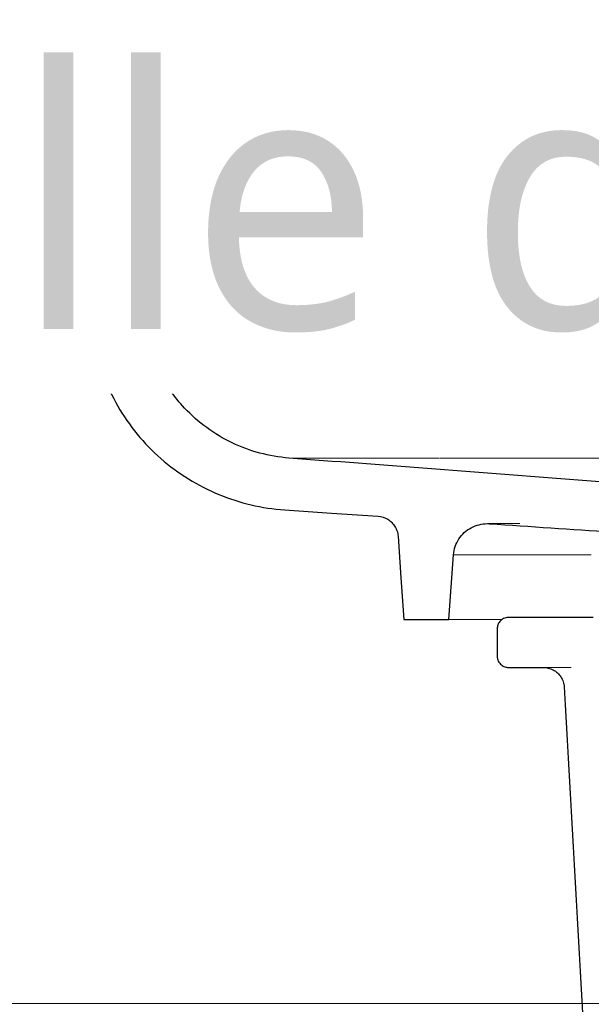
# Model space of a CAD drawing. Header units: millimetres. Extents: x -14541 to 215560, y -3285 to 6136.
# Tile 19 of 50: x 70643 to 70918, y 0 to 473. Entities that reach past the tile are written whole.
import ezdxf

# ---------------------------------------------------------------- set-up
doc = ezdxf.new("R2010")
doc.units = ezdxf.units.MM
for name, color, linetype, lineweight in [('A-AREA-IDEN', 2, 'Continuous', 9), ('A-FLOR', 192, 'Continuous', 13), ('A-FLOR-FNSH', 192, 'Continuous', 13), ('G-IMPT', 8, 'Continuous', 13)]:
    doc.layers.add(name, color=color, linetype=linetype, lineweight=lineweight)
doc.styles.add('Trebuchet MS_1', font='trebuc.ttf', dxfattribs={"height": 125})

msp = doc.modelspace()

# ---------------------------------------------------------------- linework, layer by layer
at = {"layer": 'A-FLOR', "color": 20, "lineweight": 25}
for p, q in [((70688.54, 400), (70674.46, 400)), ((70828.08, 184.72), (70849.77, 184.72)), ((70919.16, 185.72), (70878.38, 185.72)), ((70872.95, 180.36), (70872.95, 167.09)), ((70878.4, 161.72), (70895.01, 161.72))]:
    msp.add_line(p, q, dxfattribs=at)
at = {"layer": 'A-FLOR', "color": 30}
for p, q in [((70688.54, 400), (70871.98, 400)), ((71500.68, 400), (70871.98, 400)), ((70875.03, 184.72), (70849.77, 184.72))]:
    msp.add_line(p, q, dxfattribs=at)
at = {"layer": 'A-FLOR', "color": 20, "lineweight": 25, "flags": 128}
for points in [[(70703.34, 324.01), (70695.94, 362), (70688.54, 400)], [(70663.72, 388.59), (70664.9, 370.24), (70666.09, 351.88)], [(70669.21, 346.23), (70670.99, 344.94), (70672.78, 343.65)], [(70674.43, 341.08), (70676.72, 329.51), (70679, 317.94)], [(70770.74, 237.48), (70793.19, 235.94), (70815.64, 234.4)], [(70825.26, 224.88), (70826.67, 204.8), (70828.08, 184.72)], [(70849.77, 184.72), (70850.87, 200.29), (70851.96, 215.87)]]:
    msp.add_lwpolyline(points, dxfattribs=at)
at = {"layer": 'A-FLOR', "color": 20, "lineweight": 25}
for points, knots in [([(70674.46, 400), (70672.83, 400), (70670.46, 399.46), (70667.7, 397.74), (70665.69, 395.74), (70664.1, 392.87), (70663.7, 390.49), (70663.69, 389.28)], [0, 0, 0, 0, 0.285714, 0.428571, 0.571429, 0.785714, 1, 1, 1, 1]), ([(70772.81, 262.42), (70768.03, 262.79), (70758.71, 264.37), (70745.25, 269.33), (70732.96, 276.67), (70723.13, 285.36), (70715.59, 294.62), (70710.99, 302.26), (70707.95, 308.75), (70705.41, 315.34), (70704.03, 320.49), (70703.34, 324.01)], [0, 0, 0, 0, 0.142857, 0.285714, 0.428571, 0.571429, 0.678571, 0.785714, 0.839286, 0.892857, 1, 1, 1, 1]), ([(70815.64, 234.4), (70817.31, 234.29), (70819.68, 233.54), (70822.31, 231.51), (70823.85, 229.57), (70824.9, 227.3), (70825.2, 225.71), (70825.26, 224.88)], [0, 0, 0, 0, 0.333333, 0.5, 0.666667, 0.833333, 1, 1, 1, 1]), ([(70878.38, 185.72), (70877.57, 185.72), (70876.37, 185.45), (70874.98, 184.6), (70873.97, 183.6), (70873.16, 182.17), (70872.95, 180.97), (70872.95, 180.36)], [0, 0, 0, 0, 0.285714, 0.428571, 0.571429, 0.785714, 1, 1, 1, 1]), ([(70872.95, 167.09), (70872.95, 166.27), (70873.23, 165.07), (70874.12, 163.7), (70875.13, 162.7), (70876.59, 161.92), (70877.79, 161.72), (70878.4, 161.72)], [0, 0, 0, 0, 0.285714, 0.428571, 0.571429, 0.785714, 1, 1, 1, 1])]:
    msp.add_open_spline(points, degree=3, knots=knots, dxfattribs=at)
for points in [[(70663.69, 389.28), (70663.69, 389.16), (70663.7, 388.94), (70663.71, 388.71), (70663.72, 388.59)], [(70666.09, 351.88), (70666.16, 350.76), (70666.8, 348.59), (70668.3, 346.9), (70669.21, 346.23)], [(70672.78, 343.65), (70673.07, 343.44), (70673.57, 342.97), (70674.14, 342.09), (70674.36, 341.43), (70674.43, 341.08)], [(70679, 317.94), (70680.08, 312.53), (70683.06, 302.06), (70690.1, 287.16), (70699.47, 273.64), (70710.94, 261.82), (70724.18, 252.02), (70738.82, 244.51), (70754.54, 239.46), (70765.27, 237.85), (70770.74, 237.48)], [(70972.02, 247.28), (70949.9, 248.93), (70905.65, 252.27), (70839.23, 257.33), (70794.95, 260.72), (70772.81, 262.42)], [(70851.96, 215.87), (70852.06, 217.24), (70852.59, 219.88), (70854.38, 223.57), (70857.02, 226.69), (70860.35, 229.05), (70864.19, 230.53), (70866.85, 230.86), (70868.23, 230.86)], [(70868.23, 230.86), (70868.41, 230.86), (70868.78, 230.85), (70869.15, 230.84), (70869.34, 230.82)], [(70869.34, 230.82), (70888.95, 229.49), (70928.14, 226.84), (70967.28, 224.23), (70986.84, 222.93)], [(70895.01, 161.72), (70895.87, 161.71), (70897.54, 161.51), (70899.93, 160.59), (70902.01, 159.11), (70903.67, 157.16), (70904.78, 154.84), (70905.1, 153.19), (70905.16, 152.33)], [(70905.16, 152.33), (70910.26, 61.1), (70920.48, -121.37), (70930.73, -303.83), (70935.86, -395.06)]]:
    msp.add_open_spline(points, degree=3, dxfattribs=at)
at = {"layer": 'A-FLOR', "color": 30}
for points in [[(70708.4, 324), (70706.25, 324), (70704.55, 324), (70703.34, 324.01)], [(70707.97, 324), (70708.63, 324), (70709.34, 324), (70710.1, 324)], [(70715.05, 324), (70713.24, 324), (70711.59, 324), (70710.12, 324)], [(70714.9, 324), (70716.03, 324), (70717.23, 324), (70718.49, 324)], [(70724.37, 324), (70722.29, 324), (70720.34, 324), (70718.51, 324)], [(70724.36, 324), (70725.83, 324), (70727.37, 324), (70728.98, 324)], [(70735.9, 324), (70737.71, 324), (70739.6, 324), (70741.55, 324)], [(70749.53, 324), (70746.77, 324), (70744.11, 324), (70741.56, 324)], [(70749.53, 324), (70751.66, 324), (70753.85, 324), (70756.11, 324)], [(70765.15, 324), (70767.57, 324), (70770.04, 324), (70772.57, 324)], [(70782.72, 324), (70779.25, 324), (70775.86, 324), (70772.57, 324)], [(70782.72, 324), (70785.37, 324), (70788.09, 324), (70790.86, 324)], [(70802.2, 324), (70805.05, 324), (70807.94, 324), (70810.89, 324)], [(70823.74, 324), (70819.36, 324), (70815.08, 324), (70810.9, 324)], [(70823.73, 324), (70826.64, 324), (70829.6, 324), (70832.59, 324)], [(70850.45, 324), (70852.25, 324), (70854.06, 324), (70855.89, 324)], [(70880.71, 324), (70872.18, 324), (70863.9, 324), (70855.88, 324)], [(70880.63, 324), (70889.64, 324), (70898.92, 324), (70908.42, 324)], [(70922.21, 324), (70917.55, 324), (70912.96, 324), (70908.42, 324)], [(70772.81, 262.42), (70774.01, 262.42), (70775.6, 262.42), (70777.56, 262.42)], [(70779.98, 262.42), (70778.93, 262.42), (70777.97, 262.42), (70777.09, 262.42)], [(70779.53, 262.42), (70781.02, 262.42), (70782.69, 262.42), (70784.5, 262.42)], [(70787.46, 262.42), (70786.22, 262.42), (70785.06, 262.42), (70783.95, 262.42)], [(70787.49, 262.42), (70789.08, 262.42), (70790.78, 262.42), (70792.57, 262.42)], [(70797.25, 262.42), (70795.61, 262.42), (70794.05, 262.42), (70792.56, 262.42)], [(70797.27, 262.42), (70799.12, 262.42), (70801.05, 262.42), (70803.07, 262.42)], [(70808.87, 262.42), (70806.86, 262.42), (70804.93, 262.42), (70803.07, 262.42)], [(70808.87, 262.42), (70810.97, 262.42), (70813.14, 262.42), (70815.39, 262.42)], [(70822.23, 262.42), (70819.88, 262.42), (70817.6, 262.42), (70815.39, 262.42)], [(70822.24, 262.42), (70824.56, 262.42), (70826.94, 262.42), (70829.39, 262.42)], [(70837.27, 262.42), (70834.59, 262.42), (70831.98, 262.42), (70829.44, 262.42)], [(70837.28, 262.42), (70839.75, 262.42), (70842.27, 262.42), (70844.84, 262.42)], [(70853.91, 262.42), (70850.91, 262.42), (70847.98, 262.42), (70845.13, 262.42)], [(70853.92, 262.42), (70856.69, 262.42), (70859.52, 262.42), (70862.4, 262.42)], [(70872.06, 262.42), (70868.77, 262.42), (70865.55, 262.42), (70862.39, 262.42)], [(70872.07, 262.42), (70875.04, 262.42), (70878.08, 262.42), (70881.16, 262.42)], [(70891.62, 262.42), (70888.07, 262.42), (70884.58, 262.42), (70881.16, 262.42)], [(70891.6, 262.42), (70894.8, 262.42), (70898.04, 262.42), (70901.34, 262.42)], [(70912.43, 262.42), (70908.68, 262.42), (70904.99, 262.42), (70901.36, 262.42)], [(70912.41, 262.42), (70915.68, 262.42), (70918.99, 262.42), (70922.34, 262.42)], [(70851.96, 215.87), (70854.07, 215.87), (70857.17, 215.87), (70861.09, 215.87)], [(70865.62, 215.87), (70863.99, 215.87), (70862.48, 215.87), (70861.08, 215.87)], [(70865.67, 215.87), (70868.6, 215.87), (70871.87, 215.87), (70875.46, 215.87)], [(70882.9, 215.87), (70880.27, 215.87), (70877.78, 215.87), (70875.44, 215.87)], [(70882.95, 215.87), (70886.59, 215.87), (70890.47, 215.87), (70894.58, 215.87)], [(70904.45, 215.87), (70901.01, 215.87), (70897.72, 215.87), (70894.57, 215.87)], [(70904.49, 215.87), (70908.81, 215.87), (70913.34, 215.87), (70918.08, 215.87)]]:
    msp.add_open_spline(points, degree=3, dxfattribs=at)
for points, knots in [([(70735.91, 324), (70735.8, 324), (70733.39, 324), (70731.09, 324), (70729, 324)], [0.8781952, 0.8781952, 0.8781952, 0.8781952, 0.87903226, 0.89597968, 0.89597968, 0.89597968, 0.89597968]), ([(70765.16, 324), (70764.7, 324), (70761.6, 324), (70758.6, 324), (70756.11, 324)], [0.81592639, 0.81592639, 0.81592639, 0.81592639, 0.81854839, 0.83355238, 0.83355238, 0.83355238, 0.83355238]), ([(70802.21, 324), (70801.08, 324), (70797.23, 324), (70793.47, 324), (70790.86, 324)], [0.75275526, 0.75275526, 0.75275526, 0.75275526, 0.75806452, 0.77088165, 0.77088165, 0.77088165, 0.77088165]), ([(70847.92, 324), (70845.3, 324), (70840.13, 324), (70835.08, 324), (70832.59, 324)], [0.68709025, 0.68709025, 0.68709025, 0.68709025, 0.69758065, 0.70801617, 0.70801617, 0.70801617, 0.70801617])]:
    msp.add_open_spline(points, degree=3, knots=knots, dxfattribs=at)
at = {"layer": 'A-FLOR-FNSH', "color": 30}
msp.add_line((73439.34, 0), (68833.74, 0), dxfattribs=at)
at = {"layer": 'G-IMPT', "color": 30}
for p, q in [((70674.46, 400), (70687.03, 400)), ((70878.38, 185.72), (70889.38, 185.72)), ((70889.41, 161.72), (70878.4, 161.72)), ((70895.01, 161.72), (70908.47, 161.72))]:
    msp.add_line(p, q, dxfattribs=at)
at = {"layer": 'G-IMPT', "color": 30, "flags": 128}
for points in [[(70692.36, 400), (70713.12, 400), (70749.86, 400), (70796.99, 400), (70853.26, 400), (70917.13, 400), (70986.91, 400), (71060.7, 400), (71136.54, 400), (71212.37, 400), (71286.17, 400), (71355.94, 400), (71419.82, 400), (71476.08, 400), (71523.22, 400), (71559.96, 400), (71580.9, 400)], [(70883.89, 230.86), (70882.35, 230.86), (70868.23, 230.86)], [(70868.23, 230.86), (70882.35, 230.86), (70883.89, 230.86)]]:
    msp.add_lwpolyline(points, dxfattribs=at)

# ---------------------------------------------------------------- next in the draw order: texts
at = {"layer": 'A-AREA-IDEN', "insert": (70460.22, 449.55), "char_height": 125, "width": 1659.4931, "attachment_point": 1, "style": 'Trebuchet MS_1', "bg_fill": 3, "box_fill_scale": 1.25, "bg_fill_color": 256, "bg_fill_true_color": 13158600, "bg_fill_transparency": 0}
msp.add_mtext('Salle de propreté', dxfattribs=at)

doc.saveas('drawing.dxf')
